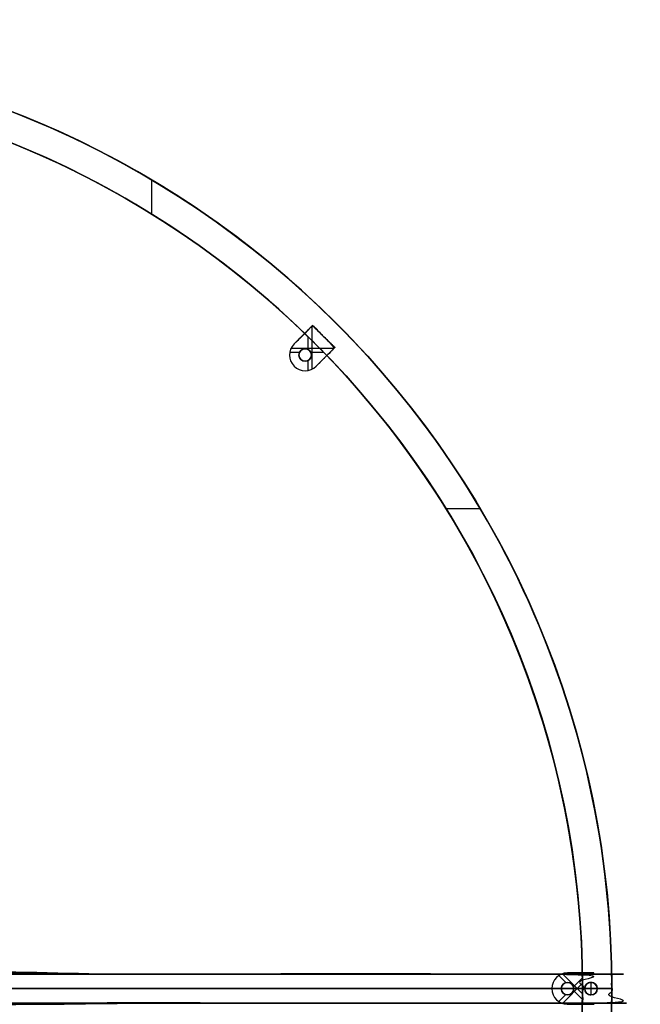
# Model space of a CAD drawing. Extents: x -540 to 387, y -411 to 516.
# Tile 4 of 4: x 90 to 387, y 45 to 516. Entities that reach past the tile are written whole.
import ezdxf

# ---------------------------------------------------------------- set-up
doc = ezdxf.new("R2010")
doc.units = 0
doc.header["$MEASUREMENT"] = 0
doc.layers.add('IGES_LEVEL_1', color=7, linetype='Continuous')
doc.layers.add('IGES_LEVEL_3', color=7, linetype='Continuous')

msp = doc.modelspace()

# ---------------------------------------------------------------- linework, layer by layer
at = {"layer": 'IGES_LEVEL_1', "color": 253}
for p, q in [((308.06, 258.12, 11.62), (308.06, 258.12, -2.38)), ((-512.46, 52.59, -2.38), (359.54, 52.59, -2.38)), ((-512.46, 52.59, 11.62), (359.54, 52.59, 11.62)), ((359.54, 52.59, -2.38), (359.54, 52.59, 11.62)), ((359.54, 52.59, 11.62), (359.54, 52.59, -2.38))]:
    msp.add_line(p, q, dxfattribs=at)
at = {"layer": 'IGES_LEVEL_1', "color": 7}
for p, q in [((359.54, 52.59, 11.62), (359.54, 52.59, -2.38)), ((359.54, 52.59, -2.38), (359.54, 52.59, 11.62)), ((359.54, 52.59, 11.62), (359.54, 52.59, -2.38)), ((359.54, 52.59, 11.62), (359.54, 52.59, -2.38))]:
    msp.add_line(p, q, dxfattribs=at)
at = {"layer": 'IGES_LEVEL_1', "color": 253}
msp.add_circle((-76.46, 52.59, -2.38), 436, dxfattribs=at)
at = {"layer": 'IGES_LEVEL_1', "color": 7}
for centre in [(-76.46, 52.59, -2.38), (-76.46, 52.59, 11.62), (-76.46, 52.59, -2.38)]:
    msp.add_circle(centre, 436, dxfattribs=at)
for centre, start, end in [((-76.46, 52.59, -2.38), 0, 180), ((-76.46, 52.59, 11.62), 0, 180), ((-76.46, 52.59, 11.62), 0, 180), ((-76.46, 52.59, -2.38), 0, 180), ((-76.46, 52.59, -2.38), 0, 180), ((-76.46, 52.59, 11.62), 0, 180), ((-76.46, 52.59, -2.38), 180, 360), ((-76.46, 52.59, 11.62), 180, 360), ((-76.46, 52.59, 11.62), 180, 360), ((-76.46, 52.59, -2.38), 180, 360), ((-76.46, 52.59, -2.38), 180, 360), ((-76.46, 52.59, 11.62), 180, 360)]:
    msp.add_arc(centre, 436, start, end, dxfattribs=at)
at = {"layer": 'IGES_LEVEL_1', "color": 253}
for centre, radius, start, end in [((-76.46, 52.59, 11.62), 436, 0, 180), ((-76.46, 52.59, -2.38), 436, 0, 180), ((-76.46, 52.59, 4.62), 436, 0, 180), ((-76.47, 52.58, 11.62), 436.01, 0.0017, 101.2483), ((-76.46, 52.59, -2.38), 436, 180, 360), ((-76.46, 52.59, 11.62), 436, 180, 360), ((-76.46, 52.59, 4.62), 436, 180, 360), ((-76.46, 52.59, 11.62), 436, 343.125, 0)]:
    msp.add_arc(centre, radius, start, end, dxfattribs=at)
at = {"layer": 'IGES_LEVEL_3', "color": 253}
for p, q in [((153.34, 423.12, 11.62), (153.34, 439.49, 11.62)), ((230.25, 369.91, 13.62), (221.41, 361.07, 13.62)), ((221.41, 361.07, 11.62), (230.25, 369.91, 11.62)), ((230.25, 369.91, 12.62), (221.41, 361.07, 12.62)), ((230.25, 369.91, 13.62), (221.41, 361.07, 13.62)), ((230.25, 369.91, 11.62), (226.49, 366.15, 11.62)), ((230.03, 349.04, 13.62), (230.03, 369.69, 13.62)), ((230.25, 369.91, 11.62), (230.25, 369.91, 13.62)), ((240.85, 359.3, 13.62), (230.25, 369.91, 13.62)), ((230.25, 369.91, 13.62), (230.25, 369.91, 11.62)), ((230.25, 369.91, 11.62), (240.85, 359.3, 11.62)), ((240.85, 359.3, 12.62), (230.25, 369.91, 12.62)), ((240.85, 359.3, 13.62), (230.25, 369.91, 13.62)), ((240.85, 359.3, 11.62), (230.25, 369.91, 11.62)), ((226.49, 366.15, 11.62), (221.41, 361.07, 11.62)), ((225.83, 365.49, 13.62), (225.83, 365.49, 11.62)), ((228.15, 358.4, 11.62), (228.15, 364.53, 11.62)), ((235.55, 364.6, 13.62), (235.55, 364.6, 11.62)), ((219.99, 359.09, 13.62), (240.64, 359.09, 13.62)), ((221.41, 361.07, 13.62), (221.41, 361.07, 11.62)), ((221.41, 361.07, 13.62), (221.41, 361.07, 11.62)), ((226.71, 358.77, 11.62), (226.71, 358.77, 13.62)), ((226.71, 358.77, 13.62), (226.71, 358.77, 11.62)), ((232.01, 350.46, 13.62), (240.85, 359.3, 13.62)), ((240.85, 359.3, 11.62), (232.01, 350.46, 11.62)), ((232.01, 350.46, 12.62), (240.85, 359.3, 12.62)), ((232.01, 350.46, 13.62), (240.85, 359.3, 13.62)), ((237.09, 355.54, 11.62), (240.85, 359.3, 11.62)), ((240.85, 359.3, 11.62), (240.85, 359.3, 13.62)), ((240.85, 359.3, 13.62), (240.85, 359.3, 11.62)), ((219.35, 357.23, 13.62), (219.35, 357.23, 11.62)), ((219.35, 357.21, 11.62), (224.08, 357.21, 11.62)), ((223.77, 355.18, 13.62), (223.77, 355.18, 11.62)), ((224.39, 357.67, 13.62), (224.39, 357.67, 11.62)), ((229.03, 357.67, 13.62), (229.03, 357.67, 11.62)), ((229.34, 357.21, 11.62), (235.48, 357.21, 11.62)), ((229.65, 355.18, 13.62), (229.65, 355.18, 11.62)), ((232.01, 350.46, 11.62), (237.09, 355.54, 11.62)), ((236.43, 354.88, 13.62), (236.43, 354.88, 11.62)), ((221.41, 350.46, 13.62), (221.41, 350.46, 11.62)), ((225.3, 353.12, 13.62), (225.3, 353.12, 11.62)), ((226.71, 352.77, 13.62), (226.71, 352.77, 11.62)), ((226.71, 352.77, 11.62), (226.71, 352.77, 13.62)), ((228.13, 353.12, 13.62), (228.13, 353.12, 11.62)), ((228.15, 348.41, 11.62), (228.15, 353.13, 11.62)), ((232.01, 350.46, 11.62), (232.01, 350.46, 13.62)), ((232.01, 350.46, 11.62), (232.01, 350.46, 13.62)), ((228.17, 348.41, 13.62), (228.17, 348.41, 11.62)), ((271.39, 338.07, 11.62), (271.39, 338.07, -2.38)), ((260.57, 329.19, 11.62), (260.57, 329.19, -2.38)), ((294.06, 282.39, 11.62), (310.44, 282.39, 11.62)), ((-69.46, 59.59, 267.62), (373.54, 59.59, 267.62)), ((359.54, 59.59, 253.62), (-69.46, 59.59, 253.62)), ((-69.46, 59.59, 267.62), (373.54, 59.59, 267.62)), ((359.54, 59.59, 253.62), (-69.46, 59.59, 253.62)), ((152.04, 59.59, 267.62), (152.04, 59.59, 253.62)), ((346.49, 57.35, 13.62), (346.49, 57.35, 11.62)), ((348.1, 58.82, 11.62), (351.45, 55.47, 11.62)), ((349.88, 59.7, 13.62), (359.54, 50.04, 13.62)), ((352.29, 60.09, 13.62), (352.29, 60.09, 11.62)), ((364.79, 60.09, 13.62), (352.29, 60.09, 13.62)), ((352.29, 60.09, 13.62), (352.29, 60.09, 11.62)), ((352.29, 60.09, 11.62), (364.79, 60.09, 11.62)), ((364.79, 60.09, 12.62), (352.29, 60.09, 12.62)), ((364.79, 60.09, 13.62), (352.29, 60.09, 13.62)), ((359.47, 60.09, 11.62), (352.29, 60.09, 11.62)), ((355.17, 53.43, 11.62), (359.51, 57.77, 11.62)), ((358.54, 60.09, 13.62), (358.54, 60.09, 11.62)), ((364.79, 60.09, 11.62), (359.47, 60.09, 11.62)), ((359.54, 45.59, 13.62), (359.54, 59.59, 13.62)), ((359.54, 59.59, 13.62), (364.79, 59.59, 13.62)), ((364.79, 59.59, 13.62), (359.54, 59.59, 13.62)), ((359.54, 59.59, 13.62), (359.54, 59.59, 253.62)), ((359.54, 59.59, 139.62), (373.54, 59.59, 139.62)), ((359.54, 45.59, 253.62), (359.54, 59.59, 253.62)), ((359.54, 45.59, 13.62), (359.54, 59.59, 13.62)), ((359.54, 59.59, 13.62), (359.54, 59.59, 253.62)), ((359.54, 59.59, 253.62), (359.54, 45.59, 253.62)), ((359.54, 45.59, 133.62), (359.54, 59.59, 133.62)), ((363.99, 59.59, 13.62), (364.49, 60.09, 13.62)), ((364.79, 60.09, 11.62), (364.79, 60.09, 13.62)), ((364.79, 59.59, 13.62), (364.79, 60.09, 13.62)), ((364.79, 60.09, 13.62), (364.79, 60.09, 11.62)), ((364.79, 60.09, 11.62), (364.79, 59.59, 11.62)), ((364.79, 59.59, 12.62), (364.79, 60.09, 12.62)), ((364.79, 59.59, 13.62), (364.79, 60.09, 13.62)), ((364.79, 59.59, 11.62), (364.79, 60.09, 11.62)), ((364.79, 59.84, 13.62), (364.79, 59.84, 11.62)), ((364.79, 59.59, 11.62), (364.79, 59.59, 13.62)), ((364.79, 59.59, 11.62), (364.79, 59.59, 13.62)), ((373.54, 59.59, 11.62), (364.79, 59.59, 11.62)), ((373.48, 59.59, 11.62), (364.79, 59.59, 11.62)), ((373.54, 59.59, 11.62), (373.48, 59.59, 11.62)), ((373.51, 57.56, 11.62), (373.51, 59.59, 11.62)), ((373.54, 59.59, 267.62), (373.54, 59.59, 11.62)), ((373.54, 45.59, 267.62), (373.54, 59.59, 267.62)), ((373.54, 59.59, 267.62), (373.54, 59.59, 11.62)), ((373.54, 59.59, 11.62), (373.54, 45.59, 11.62)), ((373.54, 45.59, 139.62), (373.54, 59.59, 139.62)), ((373.54, 59.59, 267.62), (373.54, 45.59, 267.62)), ((373.54, 52.59, 11.62), (373.54, 59.59, 11.62)), ((360.54, 52.59, 267.62), (-513.46, 52.59, 267.62)), ((-512.46, 52.59, 253.62), (359.54, 52.59, 253.62)), ((349.35, 52.01, 13.62), (349.35, 52.01, 11.62)), ((349.88, 45.49, 13.62), (359.54, 55.14, 13.62)), ((349.97, 54.5, 13.62), (349.97, 54.5, 11.62)), ((352.29, 55.59, 11.62), (352.29, 55.59, 13.62)), ((352.29, 55.59, 13.62), (352.29, 55.59, 11.62)), ((354.61, 54.5, 13.62), (354.61, 54.5, 11.62)), ((355.23, 52.01, 13.62), (355.23, 52.01, 11.62)), ((359.54, 52.59, 253.62), (359.54, 52.59, 13.62)), ((359.54, 52.59, -2.38), (373.54, 52.59, -2.38)), ((360.54, 52.59, 265.62), (366.54, 52.59, 265.62)), ((360.6, 53.18, 265.62), (360.6, 53.18, 267.62)), ((362.12, 55.24, 265.62), (362.12, 55.24, 267.62)), ((363.54, 55.59, 265.62), (363.54, 49.59, 265.62)), ((363.54, 55.59, 265.62), (363.54, 55.59, 267.62)), ((363.54, 55.59, 267.62), (363.54, 55.59, 265.62)), ((364.95, 55.24, 265.62), (364.95, 55.24, 267.62)), ((366.48, 53.18, 265.62), (366.48, 53.18, 267.62)), ((373.54, 52.59, 267.62), (366.54, 52.59, 267.62)), ((373.52, 56.07, 11.62), (373.54, 56.07, 11.62)), ((373.54, 52.59, 11.62), (373.54, 52.59, 267.62)), ((373.54, 45.59, 11.62), (373.54, 52.59, 11.62)), ((344.93, 51.13, 13.62), (344.93, 51.13, 11.62)), ((348.1, 46.37, 11.62), (351.45, 49.71, 11.62)), ((350.88, 49.95, 13.62), (350.88, 49.95, 11.62)), ((352.29, 49.59, 13.62), (352.29, 49.59, 11.62)), ((352.29, 49.59, 11.62), (352.29, 49.59, 13.62)), ((353.7, 49.95, 13.62), (353.7, 49.95, 11.62)), ((355.17, 51.75, 11.62), (359.51, 47.41, 11.62)), ((361.22, 50.69, 265.62), (361.22, 50.69, 267.62)), ((363.54, 49.59, 267.62), (363.54, 49.59, 265.62)), ((363.54, 49.59, 265.62), (363.54, 49.59, 267.62)), ((365.86, 50.69, 265.62), (365.86, 50.69, 267.62)), ((373.51, 45.59, 11.62), (373.51, 47.63, 11.62)), ((373.52, 49.11, 11.62), (373.54, 49.11, 11.62)), ((359.54, 45.59, 253.62), (-69.46, 45.59, 253.62)), ((-69.46, 45.59, 267.62), (373.54, 45.59, 267.62)), ((373.54, 45.59, 267.62), (-69.46, 45.59, 267.62)), ((-69.46, 45.59, 253.62), (359.54, 45.59, 253.62)), ((152.04, 45.59, 267.62), (152.04, 45.59, 253.62)), ((348.75, 45.98, 13.62), (348.75, 45.98, 11.62)), ((352.29, 45.09, 11.62), (352.29, 45.09, 13.62)), ((352.29, 45.09, 13.62), (364.79, 45.09, 13.62)), ((364.79, 45.09, 11.62), (352.29, 45.09, 11.62)), ((352.29, 45.09, 11.62), (352.29, 45.09, 13.62)), ((352.29, 45.09, 12.62), (364.79, 45.09, 12.62)), ((352.29, 45.09, 13.62), (364.79, 45.09, 13.62)), ((352.29, 45.09, 11.62), (359.47, 45.09, 11.62)), ((358.54, 45.09, 13.62), (358.54, 45.09, 11.62)), ((359.47, 45.09, 11.62), (364.79, 45.09, 11.62)), ((364.79, 45.59, 13.62), (359.54, 45.59, 13.62)), ((359.54, 45.59, 13.62), (359.54, 45.59, 253.62)), ((364.79, 45.59, 13.62), (359.54, 45.59, 13.62)), ((359.54, 45.59, 139.62), (373.54, 45.59, 139.62)), ((359.54, 45.59, 253.62), (359.54, 45.59, 13.62)), ((363.99, 45.59, 13.62), (364.49, 45.09, 13.62)), ((364.79, 45.09, 13.62), (364.79, 45.59, 13.62)), ((364.79, 45.09, 13.62), (364.79, 45.59, 13.62)), ((364.79, 45.59, 13.62), (364.79, 45.59, 11.62)), ((364.79, 45.59, 11.62), (364.79, 45.09, 11.62)), ((364.79, 45.09, 12.62), (364.79, 45.59, 12.62)), ((364.79, 45.59, 11.62), (364.79, 45.59, 13.62)), ((373.54, 45.59, 11.62), (364.79, 45.59, 11.62)), ((364.79, 45.09, 11.62), (364.79, 45.59, 11.62)), ((364.79, 45.59, 11.62), (373.48, 45.59, 11.62)), ((364.79, 45.34, 13.62), (364.79, 45.34, 11.62)), ((364.79, 45.09, 13.62), (364.79, 45.09, 11.62)), ((364.79, 45.09, 11.62), (364.79, 45.09, 13.62)), ((373.48, 45.59, 11.62), (373.54, 45.59, 11.62)), ((373.54, 45.59, 267.62), (373.54, 45.59, 11.62)), ((373.54, 45.59, 11.62), (373.54, 45.59, 267.62))]:
    msp.add_line(p, q, dxfattribs=at)
at = {"layer": 'IGES_LEVEL_3', "color": 7}
for p, q in [((230.25, 369.91, 13.62), (221.41, 361.07, 13.62)), ((230.25, 369.91, 13.62), (221.41, 361.07, 13.62)), ((230.25, 369.91, 11.62), (226.49, 366.15, 11.62)), ((230.25, 369.91, 11.62), (226.49, 366.15, 11.62)), ((230.25, 369.91, 13.62), (230.25, 369.91, 11.62)), ((240.85, 359.3, 13.62), (230.25, 369.91, 13.62)), ((240.85, 359.3, 11.62), (230.25, 369.91, 11.62)), ((230.25, 369.91, 13.62), (230.25, 369.91, 11.62)), ((240.85, 359.3, 13.62), (230.25, 369.91, 13.62)), ((240.85, 359.3, 11.62), (230.25, 369.91, 11.62)), ((226.49, 366.15, 11.62), (221.41, 361.07, 11.62)), ((226.49, 366.15, 11.62), (221.41, 361.07, 11.62)), ((226.49, 366.15, 11.62), (221.41, 361.07, 11.62)), ((221.41, 361.07, 13.62), (221.41, 361.07, 11.62)), ((221.41, 361.07, 13.62), (221.41, 361.07, 11.62)), ((221.41, 361.07, 13.62), (221.41, 361.07, 11.62)), ((226.71, 358.77, 13.62), (226.71, 358.77, 11.62)), ((226.71, 358.77, 11.62), (226.71, 358.77, 13.62)), ((226.71, 358.77, 13.62), (226.71, 358.77, 11.62)), ((226.71, 358.77, 13.62), (226.71, 358.77, 11.62)), ((232.01, 350.46, 13.62), (240.85, 359.3, 13.62)), ((232.01, 350.46, 13.62), (240.85, 359.3, 13.62)), ((237.09, 355.54, 11.62), (240.85, 359.3, 11.62)), ((237.09, 355.54, 11.62), (240.85, 359.3, 11.62)), ((240.85, 359.3, 13.62), (240.85, 359.3, 11.62)), ((240.85, 359.3, 13.62), (240.85, 359.3, 11.62)), ((232.01, 350.46, 11.62), (237.09, 355.54, 11.62)), ((232.01, 350.46, 11.62), (237.09, 355.54, 11.62)), ((232.01, 350.46, 11.62), (237.09, 355.54, 11.62)), ((226.71, 352.77, 11.62), (226.71, 352.77, 13.62)), ((226.71, 352.77, 13.62), (226.71, 352.77, 11.62)), ((226.71, 352.77, 11.62), (226.71, 352.77, 13.62)), ((226.71, 352.77, 11.62), (226.71, 352.77, 13.62)), ((232.01, 350.46, 11.62), (232.01, 350.46, 13.62)), ((232.01, 350.46, 11.62), (232.01, 350.46, 13.62)), ((232.01, 350.46, 11.62), (232.01, 350.46, 13.62)), ((-69.46, 59.59, 267.62), (373.54, 59.59, 267.62)), ((359.54, 59.59, 253.62), (-69.46, 59.59, 253.62)), ((-69.46, 59.59, 267.62), (373.54, 59.59, 267.62)), ((359.54, 59.59, 253.62), (-69.46, 59.59, 253.62)), ((352.29, 60.09, 13.62), (352.29, 60.09, 11.62)), ((364.79, 60.09, 13.62), (352.29, 60.09, 13.62)), ((359.47, 60.09, 11.62), (352.29, 60.09, 11.62)), ((352.29, 60.09, 13.62), (352.29, 60.09, 11.62)), ((352.29, 60.09, 13.62), (352.29, 60.09, 11.62)), ((364.79, 60.09, 13.62), (352.29, 60.09, 13.62)), ((359.47, 60.09, 11.62), (352.29, 60.09, 11.62)), ((359.47, 60.09, 11.62), (352.29, 60.09, 11.62)), ((364.79, 60.09, 11.62), (359.47, 60.09, 11.62)), ((364.79, 60.09, 11.62), (359.47, 60.09, 11.62)), ((364.79, 60.09, 11.62), (359.47, 60.09, 11.62)), ((364.79, 59.59, 13.62), (359.54, 59.59, 13.62)), ((359.54, 59.59, 13.62), (359.54, 59.59, 253.62)), ((359.54, 45.59, 13.62), (359.54, 59.59, 13.62)), ((359.54, 59.59, 253.62), (359.54, 45.59, 253.62)), ((364.79, 59.59, 13.62), (359.54, 59.59, 13.62)), ((359.54, 59.59, 13.62), (359.54, 59.59, 253.62)), ((359.54, 45.59, 13.62), (359.54, 59.59, 13.62)), ((359.54, 59.59, 253.62), (359.54, 45.59, 253.62)), ((364.79, 60.09, 13.62), (364.79, 60.09, 11.62)), ((364.79, 59.59, 13.62), (364.79, 60.09, 13.62)), ((364.79, 59.59, 11.62), (364.79, 60.09, 11.62)), ((364.79, 60.09, 13.62), (364.79, 60.09, 11.62)), ((364.79, 59.59, 13.62), (364.79, 60.09, 13.62)), ((364.79, 59.59, 11.62), (364.79, 60.09, 11.62)), ((364.79, 59.59, 11.62), (364.79, 59.59, 13.62)), ((373.48, 59.59, 11.62), (364.79, 59.59, 11.62)), ((364.79, 59.59, 11.62), (364.79, 59.59, 13.62)), ((373.48, 59.59, 11.62), (364.79, 59.59, 11.62)), ((373.54, 59.59, 11.62), (373.48, 59.59, 11.62)), ((373.54, 59.59, 11.62), (373.48, 59.59, 11.62)), ((373.54, 59.59, 267.62), (373.54, 59.59, 11.62)), ((373.54, 59.59, 267.62), (373.54, 45.59, 267.62)), ((373.54, 52.59, 11.62), (373.54, 59.59, 11.62)), ((373.54, 59.59, 267.62), (373.54, 59.59, 11.62)), ((373.54, 59.59, 267.62), (373.54, 45.59, 267.62)), ((373.54, 52.59, 11.62), (373.54, 59.59, 11.62)), ((373.54, 52.59, 267.62), (-526.46, 52.59, 267.62)), ((359.54, 52.59, 253.62), (-512.46, 52.59, 253.62)), ((352.29, 55.59, 13.62), (352.29, 55.59, 11.62)), ((352.29, 55.59, 11.62), (352.29, 55.59, 13.62)), ((352.29, 55.59, 13.62), (352.29, 55.59, 11.62)), ((352.29, 55.59, 13.62), (352.29, 55.59, 11.62)), ((373.54, 52.59, 11.62), (359.54, 52.59, 11.62)), ((359.54, 52.59, 11.62), (359.54, 52.59, 253.62)), ((363.54, 55.59, 267.62), (363.54, 55.59, 265.62)), ((363.54, 55.59, 265.62), (363.54, 55.59, 267.62)), ((363.54, 55.59, 267.62), (363.54, 55.59, 265.62)), ((363.54, 55.59, 267.62), (363.54, 55.59, 265.62)), ((373.54, 45.59, 11.62), (373.54, 52.59, 11.62)), ((373.54, 45.59, 11.62), (373.54, 52.59, 11.62)), ((373.54, 52.59, 11.62), (373.54, 52.59, 267.62)), ((352.29, 49.59, 11.62), (352.29, 49.59, 13.62)), ((352.29, 49.59, 13.62), (352.29, 49.59, 11.62)), ((352.29, 49.59, 11.62), (352.29, 49.59, 13.62)), ((352.29, 49.59, 11.62), (352.29, 49.59, 13.62)), ((363.54, 49.59, 265.62), (363.54, 49.59, 267.62)), ((363.54, 49.59, 267.62), (363.54, 49.59, 265.62)), ((363.54, 49.59, 265.62), (363.54, 49.59, 267.62)), ((363.54, 49.59, 265.62), (363.54, 49.59, 267.62)), ((373.54, 45.59, 267.62), (-69.46, 45.59, 267.62)), ((-69.46, 45.59, 253.62), (359.54, 45.59, 253.62)), ((373.54, 45.59, 267.62), (-69.46, 45.59, 267.62)), ((-69.46, 45.59, 253.62), (359.54, 45.59, 253.62)), ((352.29, 45.09, 11.62), (352.29, 45.09, 13.62)), ((352.29, 45.09, 13.62), (364.79, 45.09, 13.62)), ((352.29, 45.09, 11.62), (359.47, 45.09, 11.62)), ((352.29, 45.09, 11.62), (352.29, 45.09, 13.62)), ((352.29, 45.09, 11.62), (352.29, 45.09, 13.62)), ((352.29, 45.09, 13.62), (364.79, 45.09, 13.62)), ((352.29, 45.09, 11.62), (359.47, 45.09, 11.62)), ((352.29, 45.09, 11.62), (359.47, 45.09, 11.62)), ((359.47, 45.09, 11.62), (364.79, 45.09, 11.62)), ((359.47, 45.09, 11.62), (364.79, 45.09, 11.62)), ((359.47, 45.09, 11.62), (364.79, 45.09, 11.62)), ((364.79, 45.59, 13.62), (359.54, 45.59, 13.62)), ((359.54, 45.59, 253.62), (359.54, 45.59, 13.62)), ((364.79, 45.59, 13.62), (359.54, 45.59, 13.62)), ((359.54, 45.59, 253.62), (359.54, 45.59, 13.62)), ((364.79, 45.09, 13.62), (364.79, 45.59, 13.62)), ((364.79, 45.59, 11.62), (364.79, 45.59, 13.62)), ((364.79, 45.59, 11.62), (373.48, 45.59, 11.62)), ((364.79, 45.09, 11.62), (364.79, 45.59, 11.62)), ((364.79, 45.09, 13.62), (364.79, 45.59, 13.62)), ((364.79, 45.59, 11.62), (364.79, 45.59, 13.62)), ((364.79, 45.59, 11.62), (373.48, 45.59, 11.62)), ((364.79, 45.09, 11.62), (364.79, 45.59, 11.62)), ((364.79, 45.09, 11.62), (364.79, 45.09, 13.62)), ((364.79, 45.09, 11.62), (364.79, 45.09, 13.62)), ((373.48, 45.59, 11.62), (373.54, 45.59, 11.62)), ((373.48, 45.59, 11.62), (373.54, 45.59, 11.62)), ((373.54, 45.59, 11.62), (373.54, 45.59, 267.62)), ((373.54, 45.59, 11.62), (373.54, 45.59, 267.62))]:
    msp.add_line(p, q, dxfattribs=at)
for centre, radius in [((-76.46, 52.59, -2.38), 450), ((-76.46, 52.59, -2.38), 450), ((-76.46, 52.59, -2.38), 436), ((-76.46, 52.59, -2.38), 436), ((226.71, 355.77, 13.62), 3), ((226.71, 355.77, 11.62), 3), ((352.29, 52.59, 13.62), 3), ((352.29, 52.59, 11.62), 3), ((363.54, 52.59, 265.62), 3), ((363.54, 52.59, 267.62), 3)]:
    msp.add_circle(centre, radius, dxfattribs=at)
at = {"layer": 'IGES_LEVEL_3', "color": 253}
for centre, radius in [((-76.46, 52.59, -2.38), 436), ((226.71, 355.77, 13.62), 3), ((226.71, 355.77, 11.62), 3), ((352.29, 52.59, 13.62), 3), ((352.29, 52.59, 11.62), 3), ((363.54, 52.59, 265.62), 3)]:
    msp.add_circle(centre, radius, dxfattribs=at)
at = {"layer": 'IGES_LEVEL_3', "color": 7}
for centre, radius, start, end in [((-76.46, 52.59, -2.38), 450, 270, 90), ((-76.46, 52.59, -2.38), 450, 270, 90), ((-76.46, 52.59, 11.62), 450, 270.8913, 90), ((-76.46, 52.59, -2.38), 450, 270, 90), ((-76.46, 52.59, 11.62), 450, 0.8913, 89.1087), ((-76.46, 52.59, 11.62), 450, 0.8913, 89.1087), ((-76.46, 52.59, 11.62), 450, 0.8913, 89.1087), ((-76.46, 52.59, -2.38), 436, 270, 90), ((-76.46, 52.59, -2.38), 436, 270, 90), ((-76.46, 52.59, 11.62), 436, 270, 90), ((-76.46, 52.59, -2.38), 436, 270, 90), ((-76.46, 52.59, 11.62), 436, 45.9856, 89.0144), ((-76.46, 52.59, 11.62), 436, 45.9856, 89.0144), ((-76.46, 52.59, 11.62), 436, 45.9856, 89.0144), ((-76.46, 52.59, 11.62), 436, 44.0144, 45.9856), ((-76.46, 52.59, 11.62), 436, 44.0144, 45.9856), ((-76.46, 52.59, 11.62), 436, 44.0144, 45.9856), ((226.71, 355.77, 13.62), 7.5, 135, 315), ((226.71, 355.77, 11.62), 7.5, 135, 315), ((226.71, 355.77, 11.62), 7.5, 135, 315), ((226.71, 355.77, 13.62), 7.5, 135, 315), ((226.71, 355.77, 13.62), 7.5, 135, 315), ((226.71, 355.77, 13.62), 7.5, 135, 315), ((226.71, 355.77, 11.62), 7.5, 135, 315), ((226.71, 355.77, 11.62), 7.5, 135, 315), ((226.71, 355.77, 13.62), 3, 90, 270), ((226.71, 355.77, 11.62), 3, 90, 270), ((226.71, 355.77, 11.62), 3, 90, 270), ((226.71, 355.77, 13.62), 3, 90, 270), ((226.71, 355.77, 13.62), 3, 90, 270), ((226.71, 355.77, 11.62), 3, 90, 270), ((226.71, 355.77, 13.62), 3, 270, 90), ((226.71, 355.77, 11.62), 3, 270, 90), ((226.71, 355.77, 11.62), 3, 270, 90), ((226.71, 355.77, 13.62), 3, 270, 90), ((226.71, 355.77, 13.62), 3, 270, 90), ((226.71, 355.77, 11.62), 3, 270, 90), ((-76.46, 52.59, 11.62), 436, 0.9856, 44.0144), ((-76.46, 52.59, 11.62), 436, 0.9856, 44.0144), ((-76.46, 52.59, 11.62), 436, 0.9856, 44.0144), ((352.29, 52.59, 13.62), 7.5, 90, 270), ((352.29, 52.59, 11.62), 7.5, 90, 270), ((352.29, 52.59, 11.62), 7.5, 90, 270), ((352.29, 52.59, 13.62), 7.5, 90, 270), ((352.29, 52.59, 13.62), 7.5, 90, 270), ((352.29, 52.59, 13.62), 7.5, 90, 270), ((352.29, 52.59, 11.62), 7.5, 90, 270), ((352.29, 52.59, 11.62), 7.5, 90, 270), ((-76.46, 52.59, 11.62), 436, 359.0144, 0.9856), ((-76.46, 52.59, 11.62), 436, 359.0144, 0.9856), ((-76.46, 52.59, 11.62), 436, 359.0144, 0.9856), ((-76.46, 52.59, 11.62), 450, 360, 0.8913), ((-76.46, 52.59, 11.62), 450, 360, 0.8913), ((-76.46, 52.59, 11.62), 450, 360, 0.8913), ((352.29, 52.59, 13.62), 3, 90, 270), ((352.29, 52.59, 11.62), 3, 90, 270), ((352.29, 52.59, 11.62), 3, 90, 270), ((352.29, 52.59, 13.62), 3, 90, 270), ((352.29, 52.59, 13.62), 3, 90, 270), ((352.29, 52.59, 11.62), 3, 90, 270), ((352.29, 52.59, 13.62), 3, 270, 90), ((352.29, 52.59, 11.62), 3, 270, 90), ((352.29, 52.59, 11.62), 3, 270, 90), ((352.29, 52.59, 13.62), 3, 270, 90), ((352.29, 52.59, 13.62), 3, 270, 90), ((352.29, 52.59, 11.62), 3, 270, 90), ((363.54, 52.59, 265.62), 3, 90, 270), ((363.54, 52.59, 267.62), 3, 90, 270), ((363.54, 52.59, 267.62), 3, 90, 270), ((363.54, 52.59, 265.62), 3, 90, 270), ((363.54, 52.59, 265.62), 3, 90, 270), ((363.54, 52.59, 267.62), 3, 90, 270), ((363.54, 52.59, 265.62), 3, 270, 90), ((363.54, 52.59, 267.62), 3, 270, 90), ((363.54, 52.59, 267.62), 3, 270, 90), ((363.54, 52.59, 265.62), 3, 270, 90), ((363.54, 52.59, 265.62), 3, 270, 90), ((363.54, 52.59, 267.62), 3, 270, 90), ((-76.46, 52.59, 11.62), 450, 359.1087, 0), ((-76.46, 52.59, 11.62), 450, 359.1087, 0), ((-76.46, 52.59, 11.62), 450, 359.1087, 0), ((-76.46, 52.59, 11.62), 450, 270.8913, 359.1087), ((-76.46, 52.59, 11.62), 450, 270.8913, 359.1087), ((-76.46, 52.59, 11.62), 450, 270.8913, 359.1087)]:
    msp.add_arc(centre, radius, start, end, dxfattribs=at)
at = {"layer": 'IGES_LEVEL_3', "color": 253}
for centre, radius, start, end in [((-76.48, 52.58, -2.38), 450.01, 348.7517, 89.9983), ((-76.46, 52.59, 11.62), 450, 270.8913, 90), ((-76.46, 52.59, -2.38), 450, 270, 90), ((-76.46, 52.59, 4.62), 450, 270, 90), ((-76.46, 52.59, 11.62), 450, 0.8913, 89.1087), ((-76.46, 52.59, -2.38), 436, 270, 90), ((-76.46, 52.59, 11.62), 436, 270, 90), ((-76.46, 52.59, 4.62), 436, 270, 90), ((-76.46, 52.59, 11.62), 436, 45.9856, 89.0144), ((-76.46, 52.59, 11.62), 436, 44.0144, 45.9856), ((226.71, 355.77, 11.62), 7.5, 135, 315), ((226.71, 355.77, 13.62), 7.5, 135, 315), ((226.71, 355.77, 12.62), 7.5, 135, 315), ((226.71, 355.77, 13.62), 7.5, 135, 315), ((226.71, 355.77, 11.62), 7.5, 135, 315), ((226.71, 355.77, 13.62), 3, 90, 270), ((226.71, 355.77, 11.62), 3, 90, 270), ((226.71, 355.77, 12.62), 3, 90, 270), ((226.71, 355.77, 11.62), 3, 270, 90), ((226.71, 355.77, 13.62), 3, 270, 90), ((226.71, 355.77, 12.62), 3, 270, 90), ((-76.46, 52.59, 11.62), 436, 0.9856, 44.0144), ((352.29, 52.59, 11.62), 7.5, 90, 270), ((352.29, 52.59, 13.62), 7.5, 90, 270), ((352.29, 52.59, 12.62), 7.5, 90, 270), ((352.29, 52.59, 13.62), 7.5, 90, 270), ((352.29, 52.59, 11.62), 7.5, 90, 270), ((-76.46, 52.59, 11.62), 436, 359.0144, 0.9856), ((-76.46, 52.59, 11.62), 450, 360, 0.8913), ((352.29, 52.59, 13.62), 3, 90, 270), ((352.29, 52.59, 11.62), 3, 90, 270), ((352.29, 52.59, 12.62), 3, 90, 270), ((352.29, 52.59, 11.62), 3, 270, 90), ((352.29, 52.59, 13.62), 3, 270, 90), ((352.29, 52.59, 12.62), 3, 270, 90), ((363.54, 52.59, 267.62), 3, 90, 202.4999), ((363.54, 52.59, 265.62), 3, 90, 270), ((363.54, 52.59, 267.62), 3, 90, 270), ((363.54, 52.59, 266.62), 3, 90, 270), ((363.54, 52.59, 267.62), 3, 270, 90), ((363.54, 52.59, 265.62), 3, 270, 90), ((363.54, 52.59, 266.62), 3, 270, 90), ((363.54, 52.62, 267.62), 2.97, 67.3905, 90.1095), ((363.54, 52.59, 267.62), 3, 270, 67.5), ((-76.46, 52.59, 11.62), 450, 359.1087, 0), ((363.55, 52.6, 267.62), 3.01, 202.6095, 247.3905), ((363.54, 52.62, 267.62), 3.03, 247.6095, 269.8905), ((-76.46, 52.59, 11.62), 450, 270.8913, 359.1087)]:
    msp.add_arc(centre, radius, start, end, dxfattribs=at)
at = {"layer": 'IGES_LEVEL_3', "color": 7}
for points in [[(373.54, 59.59, 267.62), (373.54, 45.59, 267.62), (-69.46, 45.59, 267.62), (-69.46, -397.41, 267.62), (-83.46, -397.41, 267.62), (-83.46, 45.59, 267.62), (-526.46, 45.59, 267.62), (-526.46, 59.59, 267.62), (-83.46, 59.59, 267.62), (-83.46, 502.59, 267.62), (-69.46, 502.59, 267.62), (-69.46, 59.59, 267.62), (373.54, 59.59, 267.62)], [(359.54, 45.59, 253.62), (359.54, 59.59, 253.62), (-69.46, 59.59, 253.62), (-69.46, 488.59, 253.62), (-83.46, 488.59, 253.62), (-83.46, 59.59, 253.62), (-512.46, 59.59, 253.62), (-512.46, 45.59, 253.62), (-83.46, 45.59, 253.62), (-83.46, -383.41, 253.62), (-69.46, -383.41, 253.62), (-69.46, 45.59, 253.62), (359.54, 45.59, 253.62)], [(232.01, 350.46, 13.62), (240.85, 359.3, 13.62), (230.25, 369.91, 13.62), (221.41, 361.07, 13.62)], [(237.09, 355.54, 11.62), (240.85, 359.3, 11.62), (230.25, 369.91, 11.62), (226.49, 366.15, 11.62)], [(240.85, 359.3, 11.62), (240.85, 359.3, 13.62), (230.25, 369.91, 13.62), (230.25, 369.91, 11.62), (240.85, 359.3, 11.62)], [(359.54, 45.59, 13.62), (359.54, 59.59, 13.62), (364.79, 59.59, 13.62), (364.79, 60.09, 13.62), (352.29, 60.09, 13.62)], [(359.54, 59.59, 253.62), (359.54, 45.59, 253.62), (359.54, 45.59, 13.62), (359.54, 59.59, 13.62), (359.54, 59.59, 253.62)], [(373.48, 59.59, 11.62), (364.79, 59.59, 11.62), (364.79, 60.09, 11.62)], [(364.79, 59.59, 13.62), (364.79, 60.09, 13.62), (364.79, 60.09, 11.62), (364.79, 59.59, 11.62), (364.79, 59.59, 13.62)], [(373.54, 52.59, 11.62), (373.54, 59.59, 11.62), (373.48, 59.59, 11.62)], [(373.48, 45.59, 11.62), (373.54, 45.59, 11.62), (373.54, 52.59, 11.62)], [(352.29, 45.09, 13.62), (364.79, 45.09, 13.62), (364.79, 45.59, 13.62), (359.54, 45.59, 13.62)], [(364.79, 45.09, 11.62), (364.79, 45.59, 11.62), (373.48, 45.59, 11.62)], [(364.79, 45.09, 11.62), (364.79, 45.09, 13.62), (364.79, 45.59, 13.62), (364.79, 45.59, 11.62), (364.79, 45.09, 11.62)]]:
    msp.add_open_spline(points, degree=1, dxfattribs=at)
for points, knots in [([(230.25, 369.91, 11.62), (230.25, 369.91, 13.62), (221.41, 361.07, 13.62), (221.41, 361.07, 11.62), (230.25, 369.91, 11.62)], [0, 0, 1, 2, 3, 5, 5]), ([(232.01, 350.46, 11.62), (232.01, 350.46, 13.62), (240.85, 359.3, 13.62), (240.85, 359.3, 11.62), (232.01, 350.46, 11.62)], [0, 0, 1, 2, 3, 5, 5]), ([(364.79, 59.59, 13.62), (359.54, 59.59, 13.62), (359.54, 59.59, 253.62), (-69.46, 59.59, 253.62), (-69.46, 59.59, 267.62), (373.54, 59.59, 267.62), (373.54, 59.59, 11.62), (364.79, 59.59, 11.62), (364.79, 59.59, 13.62)], [0, 0, 1, 2, 3, 4, 5, 6, 8, 9, 9]), ([(364.79, 60.09, 11.62), (364.79, 60.09, 13.62), (352.29, 60.09, 13.62), (352.29, 60.09, 11.62), (364.79, 60.09, 11.62)], [0, 0, 1, 2, 3, 5, 5]), ([(373.54, 45.59, 267.62), (373.54, 59.59, 267.62), (373.54, 59.59, 11.62), (373.54, 45.59, 11.62), (373.54, 45.59, 267.62)], [0, 0, 1, 2, 4, 5, 5]), ([(359.54, 45.59, 253.62), (-69.46, 45.59, 253.62), (-69.46, 45.59, 267.62), (373.54, 45.59, 267.62), (373.54, 45.59, 11.62), (364.79, 45.59, 11.62), (364.79, 45.59, 13.62), (359.54, 45.59, 13.62), (359.54, 45.59, 253.62)], [0, 0, 1, 2, 3, 4, 6, 7, 8, 9, 9]), ([(352.29, 45.09, 11.62), (352.29, 45.09, 13.62), (364.79, 45.09, 13.62), (364.79, 45.09, 11.62), (352.29, 45.09, 11.62)], [0, 0, 1, 2, 3, 5, 5])]:
    msp.add_open_spline(points, degree=1, knots=knots, dxfattribs=at)

doc.saveas('drawing.dxf')
